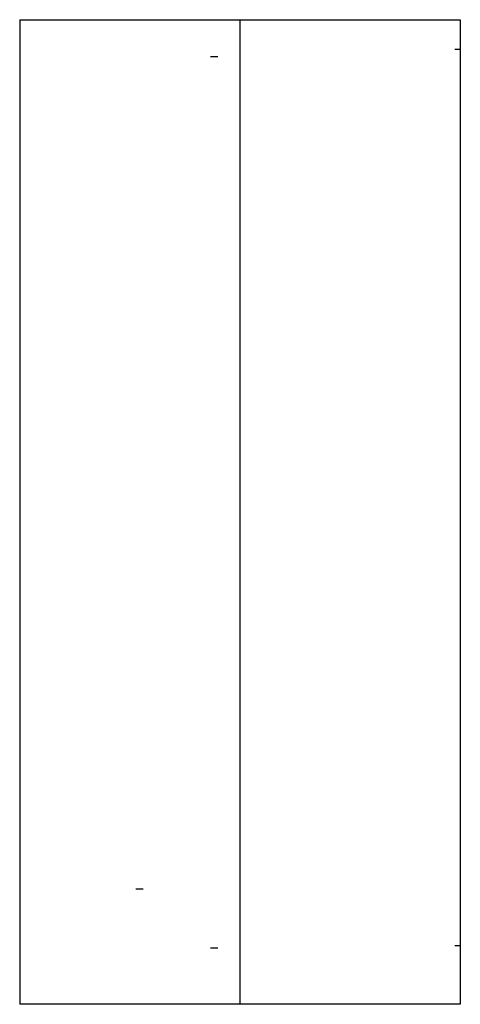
# Model space of a CAD drawing. Extents: x -11.8 to 0, y -13.2 to 13.2.
import ezdxf

# ---------------------------------------------------------------- set-up
doc = ezdxf.new("R2010")
doc.units = 0
doc.layers.get('0').update_dxf_attribs({"linetype": 'CONTINUOUS'})

msp = doc.modelspace()

# ---------------------------------------------------------------- linework, layer by layer
at = {"color": 0, "linetype": 'CONTINUOUS'}
for p, q in [((-11.811, 13.189), (-5.906, 13.189)), ((-11.811, 13.189), (-11.811, -13.189)), ((-5.906, 13.189), (-5.906, -13.189)), ((-5.906, 13.188), (0, 13.188)), ((0, 13.188), (0, -13.188)), ((-0.15, 12.402), (0, 12.402)), ((-6.693, 12.205), (-6.496, 12.205)), ((-8.701, -10.098), (-8.504, -10.098)), ((-6.693, -11.673), (-6.496, -11.673)), ((-0.15, -11.614), (0, -11.614)), ((-5.906, -13.189), (-11.811, -13.189)), ((0, -13.188), (-5.906, -13.188))]:
    msp.add_line(p, q, dxfattribs=at)

doc.saveas('drawing.dxf')
